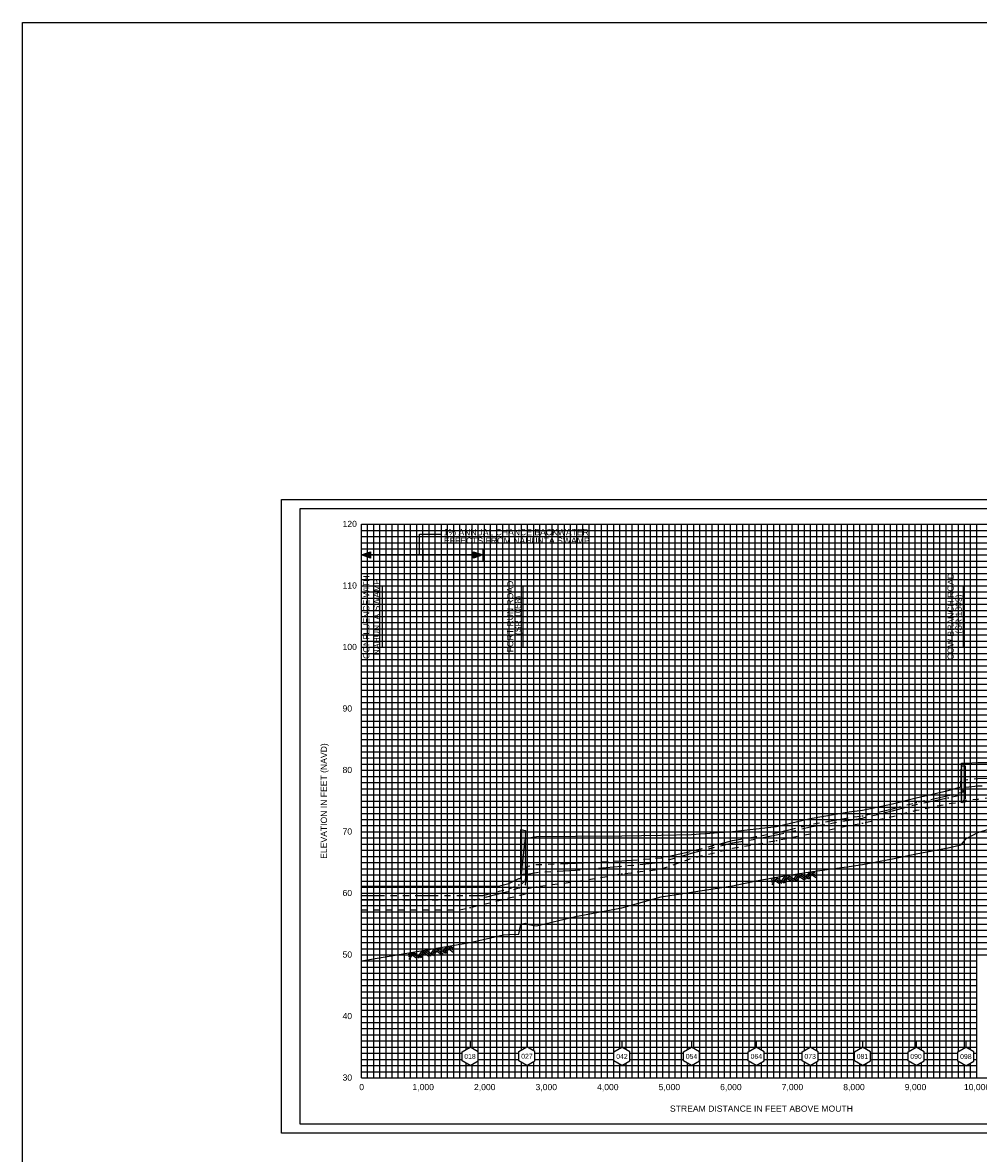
# Model space of a CAD drawing. Header units: inches. Extents: x 8.4 to 57.4, y 23.3 to 68.9.
# Tile 2 of 8: x 8.4 to 23.9, y 38.1 to 56.5. Entities that reach past the tile are written whole.
import ezdxf
from ezdxf.enums import TextEntityAlignment as Align

# ---------------------------------------------------------------- set-up
doc = ezdxf.new("R2010")
doc.units = ezdxf.units.IN
doc.header["$LTSCALE"] = 0.3
doc.header["$MEASUREMENT"] = 0
doc.set_wipeout_variables(frame=1)
for name, pattern in [('CENTER', [2, 1.25, -0.25, 0.25, -0.25]), ('DOT', [0.25, 0, -0.25]), ('HIDDEN', [0.375, 0.25, -0.125]), ('PHANTOM', [2.5, 1.25, -0.25, 0.25, -0.25, 0.25, -0.25])]:
    doc.linetypes.add(name, pattern=pattern)
doc.layers.get('0').update_dxf_attribs({"color": 3, "plot": 0})
for name, color, linetype in [('1', 5, 'Continuous'), ('2', 50, 'Continuous'), ('3', 9, 'DOT'), ('CULVERT', 7, 'Continuous'), ('ROCK', 7, 'Continuous'), ('STREAM', 5, 'Continuous'), ('STRUCTURE', 30, 'Continuous'), ('TEXT', 255, 'Continuous'), ('WS10', 4, 'HIDDEN'), ('WS100', 5, 'PHANTOM'), ('WS50', 1, 'CENTER'), ('WS500', 1, 'Continuous'), ('XSEC', 7, 'Continuous')]:
    doc.layers.add(name, color=color, linetype=linetype)
doc.styles.add('ARIAL', font='ARIAL.TTF')
doc.styles.add('xs', font='ARIAL.TTF')

# ---------------------------------------------------------------- blocks, each defined once
blk = doc.blocks.new('rock')
at = {"layer": 'STREAM'}
for p, q in [((0.171, 0.001), (0.147, -0.023)), ((0.209, 0.001), (0.147, -0.061)), ((0.247, 0.001), (0.147, -0.099)), ((0.251, 0.001), (0.351, -0.099)), ((0.375, 0.001), (0.313, -0.061)), ((0.413, 0.001), (0.332, -0.08)), ((0.451, 0.001), (0.351, -0.099)), ((0.451, 0.001), (0.551, -0.099)), ((0.575, 0.001), (0.513, -0.061)), ((0.613, 0.001), (0.532, -0.08)), ((0.651, 0.001), (0.551, -0.099)), ((0.651, 0.001), (0.751, -0.099)), ((0.776, 0.001), (0.713, -0.061)), ((0.813, 0.001), (0.732, -0.08)), ((0.851, 0.001), (0.751, -0.099)), ((0.851, 0.001), (0.88, -0.028)), ((0.211, -0.034), (0.275, -0.099)), ((0.23, -0.016), (0.313, -0.099)), ((0.413, -0.036), (0.475, -0.099)), ((0.432, -0.018), (0.513, -0.099)), ((0.613, -0.036), (0.676, -0.099)), ((0.632, -0.018), (0.713, -0.099)), ((0.813, -0.036), (0.876, -0.099)), ((0.832, -0.018), (0.88, -0.066))]:
    blk.add_line(p, q, dxfattribs=at)
blk = doc.blocks.new('wipeout')
blk.add_wipeout([(0, 0.15), (-0.129917, 0.075), (-0.129917, -0.075), (0, -0.15), (0.129917, -0.075), (0.129917, 0.075)])
blk = doc.blocks.new('xsec')
blk.add_line((0, 0.35), (0, 0.25))
blk.add_blockref('wipeout', (0, 0.1))
for p, q in [((-0.13, 0.175), (0, 0.25)), ((0.13, 0.175), (0, 0.25)), ((0, 0.25), (0, 0.25)), ((-0.13, 0.025), (-0.13, 0.175)), ((0, -0.05), (-0.13, 0.025)), ((0, -0.05), (0.13, 0.025)), ((0.13, 0.025), (0.13, 0.175))]:
    blk.add_line(p, q)

msp = doc.modelspace()

# ---------------------------------------------------------------- hatches: boundary and pattern name
at = {"layer": 'STRUCTURE'}
for points in [[(23.639, 43.847), (23.639, 44.448), (23.694, 44.449), (23.694, 43.921)], [(16.475, 42.676), (16.475, 43.413), (16.555, 43.4), (16.555, 42.689)]]:
    msp.add_hatch(color=7, dxfattribs=at).paths.add_polyline_path(points)

# ---------------------------------------------------------------- linework, layer by layer
at = {"layer": '1'}
for p, q in [((12.886, 48.627), (12.886, 38.627)), ((28.386, 48.627), (12.886, 48.627)), ((12.886, 38.627), (12.886, 38.627)), ((12.886, 38.627), (28.386, 38.627)), ((12.886, 38.627), (12.886, 38.627))]:
    msp.add_line(p, q, dxfattribs=at)
at = {"layer": '2', "color": 50}
for p, q in [((13.886, 39.377), (13.886, 48.377)), ((13.886, 48.377), (26.886, 48.377)), ((14.886, 39.377), (14.886, 48.377)), ((15.886, 39.377), (15.886, 48.377)), ((16.886, 39.377), (16.886, 48.377)), ((17.886, 39.377), (17.886, 48.377)), ((18.886, 39.377), (18.886, 48.377)), ((19.886, 39.377), (19.886, 48.377)), ((20.886, 39.377), (20.886, 48.377)), ((21.886, 39.377), (21.886, 48.377)), ((22.886, 39.377), (22.886, 48.377)), ((23.886, 39.377), (23.886, 48.377)), ((13.886, 46.377), (26.886, 46.377)), ((13.886, 45.377), (26.886, 45.377)), ((13.886, 44.377), (26.886, 44.377)), ((13.886, 43.377), (26.886, 43.377)), ((13.886, 42.377), (26.886, 42.377)), ((13.886, 41.377), (26.886, 41.377)), ((13.886, 40.377), (23.886, 40.377)), ((13.886, 39.377), (26.886, 39.377))]:
    msp.add_line(p, q, dxfattribs=at)
at = {"layer": '2', "color": 50, "linetype": 'Continuous'}
msp.add_line((13.886, 47.377), (26.886, 47.377), dxfattribs=at)
at = {"layer": '3', "color": 8, "linetype": 'Continuous'}
for p, q in [((13.986, 39.377), (13.986, 48.377)), ((14.086, 39.377), (14.086, 48.377)), ((14.186, 39.377), (14.186, 48.377)), ((14.286, 39.377), (14.286, 48.377)), ((14.386, 39.377), (14.386, 48.377)), ((14.486, 39.377), (14.486, 48.377)), ((14.586, 39.377), (14.586, 48.377)), ((14.686, 39.377), (14.686, 48.377)), ((14.786, 39.377), (14.786, 48.377)), ((14.986, 39.377), (14.986, 48.377)), ((15.086, 39.377), (15.086, 48.377)), ((15.186, 39.377), (15.186, 48.377)), ((15.286, 39.377), (15.286, 48.377)), ((15.386, 39.377), (15.386, 48.377)), ((15.486, 39.377), (15.486, 48.377)), ((15.586, 39.377), (15.586, 48.377)), ((15.686, 39.377), (15.686, 48.377)), ((15.786, 39.377), (15.786, 48.377)), ((15.986, 39.377), (15.986, 48.377)), ((16.086, 39.377), (16.086, 48.377)), ((16.186, 39.377), (16.186, 48.377)), ((16.286, 39.377), (16.286, 48.377)), ((16.386, 39.377), (16.386, 48.377)), ((16.486, 39.377), (16.486, 48.377)), ((16.586, 39.377), (16.586, 48.377)), ((16.686, 39.377), (16.686, 48.377)), ((16.786, 39.377), (16.786, 48.377)), ((16.986, 39.377), (16.986, 48.377)), ((17.086, 39.377), (17.086, 48.377)), ((17.186, 39.377), (17.186, 48.377)), ((17.286, 39.377), (17.286, 48.377)), ((17.386, 39.377), (17.386, 48.377)), ((17.486, 39.377), (17.486, 48.377)), ((17.586, 39.377), (17.586, 48.377)), ((17.686, 39.377), (17.686, 48.377)), ((17.786, 39.377), (17.786, 48.377)), ((17.986, 39.377), (17.986, 48.377)), ((18.086, 39.377), (18.086, 48.377)), ((18.186, 39.377), (18.186, 48.377)), ((18.286, 39.377), (18.286, 48.377)), ((18.386, 39.377), (18.386, 48.377)), ((18.486, 39.377), (18.486, 48.377)), ((18.586, 39.377), (18.586, 48.377)), ((18.686, 39.377), (18.686, 48.377)), ((18.786, 39.377), (18.786, 48.377)), ((18.986, 39.377), (18.986, 48.377)), ((19.086, 39.377), (19.086, 48.377)), ((19.186, 39.377), (19.186, 48.377)), ((19.286, 39.377), (19.286, 48.377)), ((19.386, 39.377), (19.386, 48.377)), ((19.486, 39.377), (19.486, 48.377)), ((19.586, 39.377), (19.586, 48.377)), ((19.686, 39.377), (19.686, 48.377)), ((19.786, 39.377), (19.786, 48.377)), ((19.986, 39.377), (19.986, 48.377)), ((20.086, 39.377), (20.086, 48.377)), ((20.186, 39.377), (20.186, 48.377)), ((20.286, 39.377), (20.286, 48.377)), ((20.386, 39.377), (20.386, 48.377)), ((20.486, 39.377), (20.486, 48.377)), ((20.586, 39.377), (20.586, 48.377)), ((20.686, 39.377), (20.686, 48.377)), ((20.786, 39.377), (20.786, 48.377)), ((20.986, 39.377), (20.986, 48.377)), ((21.086, 39.377), (21.086, 48.377)), ((21.186, 39.377), (21.186, 48.377)), ((21.286, 39.377), (21.286, 48.377)), ((21.386, 39.377), (21.386, 48.377)), ((21.486, 39.377), (21.486, 48.377)), ((21.586, 39.377), (21.586, 48.377)), ((21.686, 39.377), (21.686, 48.377)), ((21.786, 39.377), (21.786, 48.377)), ((21.986, 39.377), (21.986, 48.377)), ((22.086, 39.377), (22.086, 48.377)), ((22.186, 39.377), (22.186, 48.377)), ((22.286, 39.377), (22.286, 48.377)), ((22.386, 39.377), (22.386, 48.377)), ((22.486, 39.377), (22.486, 48.377)), ((22.586, 39.377), (22.586, 48.377)), ((22.686, 39.377), (22.686, 48.377)), ((22.786, 39.377), (22.786, 48.377)), ((22.986, 39.377), (22.986, 48.377)), ((23.086, 39.377), (23.086, 48.377)), ((23.186, 39.377), (23.186, 48.377)), ((23.286, 39.377), (23.286, 48.377)), ((23.386, 39.377), (23.386, 48.377)), ((23.486, 39.377), (23.486, 48.377)), ((23.586, 39.377), (23.586, 48.377)), ((23.686, 39.377), (23.686, 48.377)), ((23.786, 39.377), (23.786, 48.377)), ((13.886, 48.277), (26.886, 48.277)), ((13.886, 48.177), (26.886, 48.177)), ((13.886, 48.077), (26.886, 48.077)), ((13.886, 47.977), (26.886, 47.977)), ((13.886, 47.877), (26.886, 47.877)), ((13.886, 47.777), (26.886, 47.777)), ((13.886, 47.677), (26.886, 47.677)), ((13.886, 47.577), (26.886, 47.577)), ((13.886, 47.477), (26.886, 47.477)), ((13.886, 47.277), (26.886, 47.277)), ((13.886, 47.177), (26.886, 47.177)), ((13.886, 47.077), (26.886, 47.077)), ((13.886, 46.977), (26.886, 46.977)), ((13.886, 46.877), (26.886, 46.877)), ((13.886, 46.777), (26.886, 46.777)), ((13.886, 46.677), (26.886, 46.677)), ((13.886, 46.577), (26.886, 46.577)), ((13.886, 46.477), (26.886, 46.477)), ((13.886, 46.277), (26.886, 46.277)), ((13.886, 46.177), (26.886, 46.177)), ((13.886, 46.077), (26.886, 46.077)), ((13.886, 45.977), (26.886, 45.977)), ((13.886, 45.877), (26.886, 45.877)), ((13.886, 45.777), (26.886, 45.777)), ((13.886, 45.677), (26.886, 45.677)), ((13.886, 45.577), (26.886, 45.577)), ((13.886, 45.477), (26.886, 45.477)), ((13.886, 45.277), (26.886, 45.277)), ((13.886, 45.177), (26.886, 45.177)), ((13.886, 45.077), (26.886, 45.077)), ((13.886, 44.977), (26.886, 44.977)), ((13.886, 44.877), (26.886, 44.877)), ((13.886, 44.777), (26.886, 44.777)), ((13.886, 44.677), (26.886, 44.677)), ((13.886, 44.577), (26.886, 44.577)), ((13.886, 44.477), (26.886, 44.477)), ((13.886, 44.277), (26.886, 44.277)), ((13.886, 44.177), (26.886, 44.177)), ((13.886, 44.077), (26.886, 44.077)), ((13.886, 43.977), (26.886, 43.977)), ((13.886, 43.877), (26.886, 43.877)), ((13.886, 43.777), (26.886, 43.777)), ((13.886, 43.677), (26.886, 43.677)), ((13.886, 43.577), (26.886, 43.577)), ((13.886, 43.477), (26.886, 43.477)), ((13.886, 43.277), (26.886, 43.277)), ((13.886, 43.177), (26.886, 43.177)), ((13.886, 43.077), (26.886, 43.077)), ((13.886, 42.977), (26.886, 42.977)), ((13.886, 42.877), (26.886, 42.877)), ((13.886, 42.777), (26.886, 42.777)), ((13.886, 42.677), (26.886, 42.677)), ((13.886, 42.577), (26.886, 42.577)), ((13.886, 42.477), (26.886, 42.477)), ((13.886, 42.277), (26.886, 42.277)), ((13.886, 42.177), (26.886, 42.177)), ((13.886, 42.077), (26.886, 42.077)), ((13.886, 41.977), (26.886, 41.977)), ((13.886, 41.877), (26.886, 41.877)), ((13.886, 41.777), (26.886, 41.777)), ((13.886, 41.677), (26.886, 41.677)), ((13.886, 41.577), (26.886, 41.577)), ((13.886, 41.477), (26.886, 41.477)), ((13.886, 41.277), (23.886, 41.277)), ((13.886, 41.177), (23.886, 41.177)), ((13.886, 41.077), (23.886, 41.077)), ((13.886, 40.977), (23.886, 40.977)), ((13.886, 40.877), (23.886, 40.877)), ((13.886, 40.777), (23.886, 40.777)), ((13.886, 40.677), (23.886, 40.677)), ((13.886, 40.577), (23.886, 40.577)), ((13.886, 40.477), (23.886, 40.477)), ((13.886, 40.277), (23.886, 40.277)), ((13.886, 40.177), (23.886, 40.177)), ((13.886, 40.077), (23.886, 40.077)), ((13.886, 39.977), (23.886, 39.977)), ((13.886, 39.877), (23.886, 39.877)), ((13.886, 39.777), (23.886, 39.777)), ((13.886, 39.677), (23.886, 39.677)), ((13.886, 39.577), (23.886, 39.577)), ((13.886, 39.477), (23.886, 39.477))]:
    msp.add_line(p, q, dxfattribs=at)
at = {"layer": 'CULVERT'}
for points in [[(23.639, 43.847), (23.639, 44.448), (23.694, 44.449), (23.694, 43.921), (23.639, 43.847)], [(16.475, 42.676), (16.475, 43.413), (16.555, 43.4), (16.555, 42.689), (16.475, 42.676)]]:
    msp.add_lwpolyline(points, dxfattribs=at)
at = {"layer": 'STREAM'}
msp.add_lwpolyline([(13.886, 41.279), (15.651, 41.577), (16.193, 41.7), (16.282, 41.708), (16.445, 41.715), (16.475, 41.876), (16.555, 41.889), (16.576, 41.875), (16.731, 41.848), (17.365, 41.998), (18.12, 42.139), (18.757, 42.321), (19.25, 42.397), (19.918, 42.498), (20.303, 42.579), (20.633, 42.639), (21.178, 42.727), (21.81, 42.815), (22.027, 42.848), (22.516, 42.94), (22.898, 43.021), (23.422, 43.114), (23.628, 43.166), (23.639, 43.172), (23.694, 43.246), (23.708, 43.264), (23.902, 43.363), (24.311, 43.492)], dxfattribs=at)
at = {"layer": 'STRUCTURE'}
msp.add_lwpolyline([(8.381, 56.531), (57.377, 56.531), (57.377, 33.254), (8.381, 33.254)], close=True, dxfattribs=at)
at = {"layer": 'TEXT'}
for p, q in [((15.858, 47.877), (13.886, 47.877)), ((14.886, 47.977), (14.886, 47.777)), ((14.962, 47.877), (15.054, 47.877)), ((15.858, 47.877), (15.054, 47.877)), ((15.858, 47.977), (15.858, 47.777))]:
    msp.add_line(p, q, dxfattribs=at)
for points in [[(14.829, 47.877), (14.829, 48.215), (15.169, 48.215)], [(13.886, 47.877), (14.036, 47.927), (14.036, 47.827), (13.886, 47.877)], [(15.858, 47.877), (15.708, 47.827), (15.708, 47.927), (15.858, 47.877)], [(16.515, 46.377), (16.515, 47.377), (16.515, 47.377)], [(23.667, 46.377), (23.667, 47.377), (23.667, 47.377)]]:
    msp.add_lwpolyline(points, dxfattribs=at)
at = {"layer": 'TEXT', "elevation": -10}
msp.add_lwpolyline([(14.229, 46.377), (14.229, 47.377), (14.229, 47.377)], dxfattribs=at)
at = {"layer": 'TEXT'}
for points in [[(14.036, 47.927), (13.886, 47.877), (14.036, 47.827)], [(15.708, 47.827), (15.858, 47.877), (15.708, 47.927)]]:
    msp.add_solid(points, dxfattribs=at)
at = {"layer": 'WS10', "flags": 128}
msp.add_lwpolyline([(13.886, 42.108), (15.472, 42.108), (15.651, 42.146), (15.651, 42.146), (16.193, 42.279), (16.193, 42.279), (16.282, 42.301), (16.282, 42.301), (16.445, 42.345), (16.445, 42.345), (16.475, 42.345), (16.475, 42.345), (16.555, 42.37), (16.555, 42.37), (16.576, 42.455), (16.576, 42.455), (16.731, 42.484), (16.731, 42.484), (17.365, 42.569), (17.365, 42.569), (18.12, 42.694), (18.12, 42.694), (18.757, 42.772), (18.757, 42.772), (19.25, 42.946), (19.25, 42.946), (19.918, 43.109), (19.918, 43.109), (20.303, 43.175), (20.303, 43.175), (20.633, 43.236), (20.633, 43.236), (21.178, 43.346), (21.178, 43.346), (21.81, 43.48), (21.81, 43.48), (22.027, 43.517), (22.027, 43.517), (22.516, 43.625), (22.516, 43.625), (22.898, 43.726), (22.898, 43.726), (23.422, 43.833), (23.422, 43.833), (23.628, 43.858), (23.628, 43.858), (23.639, 43.858), (23.639, 43.858), (23.694, 43.863), (23.694, 43.863), (23.708, 43.89), (23.708, 43.89), (23.902, 43.909), (23.902, 43.909), (24.311, 43.959), (24.311, 43.959), (24.956, 44.209), (24.956, 44.209), (25.593, 44.303), (25.593, 44.303), (26.508, 44.502), (26.508, 44.502), (26.886, 44.578)], dxfattribs=at)
at = {"layer": 'WS100', "flags": 128}
msp.add_lwpolyline([(13.886, 42.339), (15.858, 42.339), (16.193, 42.428), (16.193, 42.428), (16.282, 42.45), (16.282, 42.45), (16.445, 42.513), (16.445, 42.513), (16.475, 42.513), (16.475, 42.513), (16.555, 42.584), (16.555, 42.584), (16.576, 42.814), (16.576, 42.814), (16.731, 42.845), (16.731, 42.845), (17.365, 42.867), (17.365, 42.867), (18.12, 42.904), (18.12, 42.904), (18.757, 42.953), (18.757, 42.953), (19.25, 43.062), (19.25, 43.062), (19.918, 43.236), (19.918, 43.236), (20.303, 43.3), (20.303, 43.3), (20.633, 43.359), (20.633, 43.359), (21.178, 43.495), (21.178, 43.495), (21.81, 43.606), (21.81, 43.606), (22.027, 43.637), (22.027, 43.637), (22.516, 43.751), (22.516, 43.751), (22.898, 43.853), (22.898, 43.853), (23.422, 43.966), (23.422, 43.966), (23.628, 44.016), (23.628, 44.016), (23.639, 44.016), (23.639, 44.016), (23.694, 44.221), (23.694, 44.221), (23.708, 44.221), (23.708, 44.221), (23.902, 44.242), (23.902, 44.242), (24.311, 44.251), (24.311, 44.251), (24.956, 44.314), (24.956, 44.314), (25.593, 44.4), (25.593, 44.4), (26.508, 44.605), (26.508, 44.605), (26.886, 44.67)], dxfattribs=at)
at = {"layer": 'WS50', "flags": 128}
msp.add_lwpolyline([(13.886, 42.269), (15.732, 42.269), (16.193, 42.389), (16.193, 42.389), (16.282, 42.411), (16.282, 42.411), (16.445, 42.467), (16.445, 42.467), (16.475, 42.467), (16.475, 42.467), (16.555, 42.517), (16.555, 42.517), (16.576, 42.687), (16.576, 42.687), (16.731, 42.718), (16.731, 42.718), (17.365, 42.752), (17.365, 42.752), (18.12, 42.817), (18.12, 42.817), (18.757, 42.884), (18.757, 42.884), (19.25, 43.03), (19.25, 43.03), (19.918, 43.198), (19.918, 43.198), (20.303, 43.262), (20.303, 43.262), (20.633, 43.325), (20.633, 43.325), (21.178, 43.455), (21.178, 43.455), (21.81, 43.568), (21.81, 43.568), (22.027, 43.601), (22.027, 43.601), (22.516, 43.719), (22.516, 43.719), (22.898, 43.821), (22.898, 43.821), (23.422, 43.931), (23.422, 43.931), (23.628, 43.974), (23.628, 43.974), (23.639, 43.974), (23.639, 43.974), (23.694, 44.102), (23.694, 44.102), (23.708, 44.102), (23.708, 44.102), (23.902, 44.123), (23.902, 44.123), (24.311, 44.14), (24.311, 44.14), (24.956, 44.268), (24.956, 44.268), (25.593, 44.373), (25.593, 44.373), (26.508, 44.575), (26.508, 44.575), (26.886, 44.642)], dxfattribs=at)
at = {"layer": 'WS500'}
msp.add_lwpolyline([(13.886, 42.494), (16.117, 42.494), (16.193, 42.515), (16.193, 42.515), (16.282, 42.537), (16.282, 42.537), (16.445, 42.617), (16.445, 42.617), (16.475, 42.617), (16.475, 42.617), (16.555, 43.275), (16.555, 43.275), (16.576, 43.275), (16.576, 43.275), (16.731, 43.302), (16.731, 43.302), (17.365, 43.308), (17.365, 43.308), (18.12, 43.314), (18.12, 43.314), (18.757, 43.321), (18.757, 43.321), (19.25, 43.335), (19.25, 43.335), (19.918, 43.382), (19.918, 43.382), (20.303, 43.425), (20.303, 43.425), (20.633, 43.464), (20.633, 43.464), (21.178, 43.592), (21.178, 43.592), (21.81, 43.7), (21.81, 43.7), (22.027, 43.728), (22.027, 43.728), (22.516, 43.83), (22.516, 43.83), (22.898, 43.928), (22.898, 43.928), (23.422, 44.049), (23.422, 44.049), (23.628, 44.106), (23.628, 44.106), (23.639, 44.494), (23.639, 44.494), (23.694, 44.495), (23.694, 44.495), (23.708, 44.495), (23.708, 44.495), (23.902, 44.503), (23.902, 44.503), (24.311, 44.506)], dxfattribs=at)

# ---------------------------------------------------------------- block references
at = {"layer": 'ROCK', "color": 1}
for p, rotation in [((20.394, 42.586), 9.523280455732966), ((14.497, 41.375), 9.52328045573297)]:
    msp.add_blockref('rock', p, dxfattribs=dict(at, rotation=rotation))

# ---------------------------------------------------------------- texts
at = {"layer": 'TEXT', "style": 'ARIAL'}
for s, p in [(' 120', (13.541, 48.332)), (' 110', (13.541, 47.332)), (' 100', (13.541, 46.332)), (' 90', (13.541, 45.332)), (' 80', (13.541, 44.332)), (' 70', (13.541, 43.332)), (' 60', (13.541, 42.332)), (' 50', (13.541, 41.332)), (' 40', (13.541, 40.332)), (' 30', (13.541, 39.332))]:
    msp.add_text(s, height=0.1, dxfattribs=at).set_placement(p)
for s, p in [('1%%% ANNUAL CHANCE BACKWATER', (16.402, 48.197)), ('EFFECTS FROM NAHUNTA SWAMP', (16.411, 48.061)), ('0', (13.89, 39.177)), ('1,000', (14.89, 39.177)), ('2,000', (15.89, 39.177)), ('3,000', (16.89, 39.177)), ('4,000', (17.89, 39.177)), ('5,000', (18.89, 39.177)), ('6,000', (19.89, 39.177)), ('7,000', (20.89, 39.177)), ('8,000', (21.89, 39.177)), ('9,000', (22.89, 39.177)), ('10,000', (23.89, 39.177)), ('STREAM DISTANCE IN FEET ABOVE MOUTH', (20.386, 38.827, -10))]:
    msp.add_text(s, height=0.1, dxfattribs=at).set_placement(p, align=Align.CENTER)
for s, p in [('COW BRANCH ROAD', (23.51, 46.877)), ('FORT RUN ROAD', (16.353, 46.877)), ('(SR 1058)', (16.481, 46.894)), ('(SR 1309)', (23.64, 46.917)), ('ELEVATION IN FEET (NAVD)', (13.326, 43.877, -10))]:
    msp.add_text(s, height=0.1, rotation=90, dxfattribs=at).set_placement(p, align=Align.CENTER)
at = {"layer": 'TEXT', "insert": (13.915, 46.866), "char_height": 0.1, "width": 2.1677, "attachment_point": 2, "rotation": 90, "style": 'ARIAL'}
msp.add_mtext('CONFLUENCE WITH\\P\\pi-0.4,l0.4;NAHUNTA SWAMP', dxfattribs=at)

# ---------------------------------------------------------------- next in the draw order: block references
at = {"layer": 'XSEC', "color": 3}
for p in [(15.651, 39.627), (16.576, 39.629), (18.12, 39.627), (19.25, 39.627), (20.303, 39.627), (21.178, 39.627), (22.027, 39.627), (22.898, 39.627), (23.708, 39.625)]:
    msp.add_blockref('xsec', p, dxfattribs=at)

# ---------------------------------------------------------------- next in the draw order: linework, layer by layer
at = {"color": 252}
msp.add_lwpolyline([(12.586, 48.777), (28.686, 48.777), (28.686, 38.477), (12.586, 38.477)], close=True, dxfattribs=at)

# ---------------------------------------------------------------- next in the draw order: texts
at = {"layer": 'TEXT', "style": 'xs'}
for s, p in [('018', (15.651, 39.726, 1)), ('027', (16.576, 39.728, 1)), ('042', (18.12, 39.726, 1)), ('054', (19.25, 39.726, 1)), ('064', (20.303, 39.726, 1)), ('073', (21.178, 39.726, 1)), ('081', (22.027, 39.726, 1)), ('090', (22.898, 39.726, 1)), ('098', (23.708, 39.724, 1))]:
    msp.add_text(s, height=0.08, dxfattribs=at).set_placement(p, align=Align.MIDDLE_CENTER)

doc.saveas('drawing.dxf')
